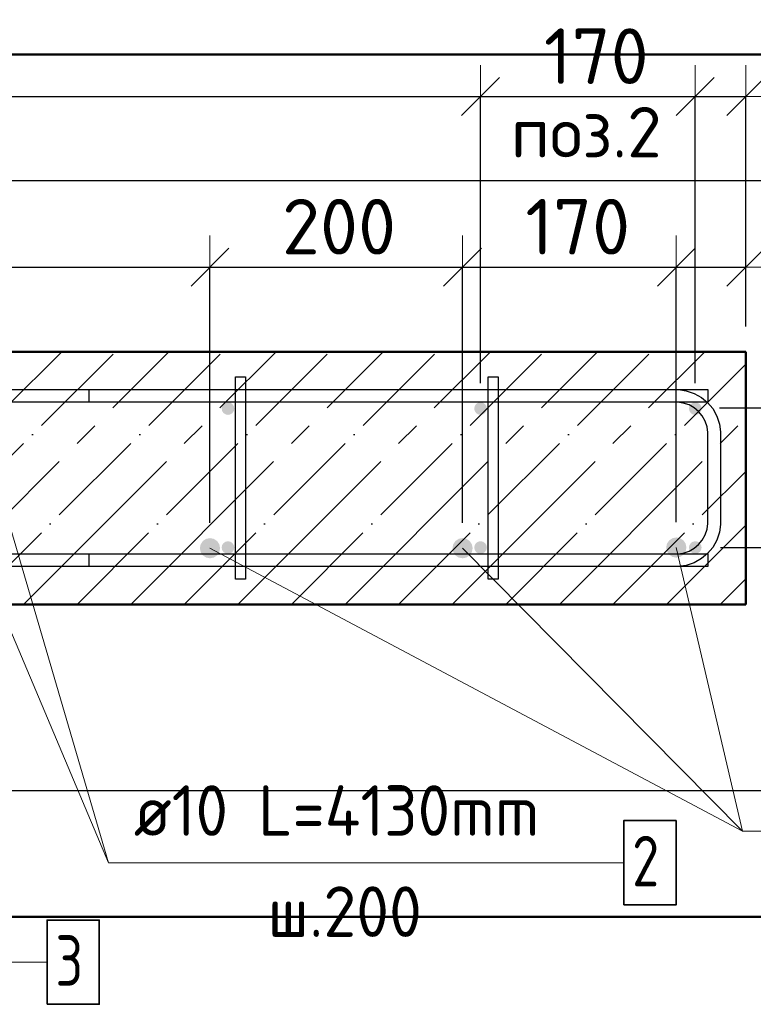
# Model space of a CAD drawing. Header units: millimetres. Extents: x -30645 to 44626, y 46540 to 77351.
# Tile 3 of 84: x -29289 to -28708, y 50019 to 50798. Entities that reach past the tile are written whole.
import ezdxf

# ---------------------------------------------------------------- set-up
doc = ezdxf.new("R2010")
doc.units = ezdxf.units.MM
doc.header["$PDMODE"] = 65
doc.linetypes.add('______11', pattern=[100, 80, -10, 0, -10])
doc.linetypes.add('______5', pattern=[220, 160, -20, 20, -20])
for name, color, linetype, lineweight in [('Standard', 7, 'Continuous', 25), ('Арм.стержн. Арматура края', 96, 'Continuous', 35), ('Арм.стержн. вертикальными 1', 22, 'Continuous', 35), ('Арм.стержн.горизонт. 1', 180, 'Continuous', 35), ('Размерная линия_ общее', 7, 'Continuous', 13)]:
    doc.layers.add(name, color=color, linetype=linetype, lineweight=lineweight)
doc.layers.add('Арм.стержн. вертикальными 2', color=7, linetype='Continuous', lineweight=35, true_color=0x006e00)
doc.layers.add('Арм.стержн.Стяжки', color=7, linetype='Continuous', lineweight=35, true_color=0x501e0f)
doc.styles.add('ISOCPEUR', font='ISOCPEUR')
doc.dimstyles.new('DIMSTYLE_3', dxfattribs={"dimtxt": 44, "dimasz": 50, "dimexe": 0, "dimexo": 0, "dimgap": 22, "dimtad": 2, "dimdec": 0, "dimrnd": 5, "dimzin": 12, "dimdsep": 46, "dimtxsty": 'ISOCPEUR', "dimblk1": 'ALL_ML_STRICH', "dimblk2": 'ALL_ML_STRICH', "dimsah": 1, "dimcen": 0, "dimclrd": 7, "dimclre": 256, "dimclrt": 7, "dimadec": 0, "dimazin": 0, "dimtfac": 1, "dimtdec": 0, "dimtix": 1, "dimtmove": 2, "dimatfit": 3, "dimfxl": 0, "dimtzin": 0, "dimlwd": 0, "dimlwe": -3, "dimarcsym": 0})
doc.dimstyles.new('DIMSTYLE_8', dxfattribs={"dimtxt": 44, "dimasz": 50, "dimexe": 0, "dimexo": 0, "dimgap": 22, "dimtad": 2, "dimdec": 0, "dimrnd": 5, "dimzin": 12, "dimdsep": 46, "dimtxsty": 'ISOCPEUR', "dimblk1": 'ALL_ML_STRICH', "dimblk2": 'ALL_ML_STRICH', "dimsah": 1, "dimcen": 0, "dimclrd": 7, "dimclre": 256, "dimclrt": 7, "dimadec": 0, "dimazin": 0, "dimtfac": 1, "dimtdec": 0, "dimtix": 1, "dimtmove": 2, "dimatfit": 3, "dimfxl": 0, "dimtvp": 1.2, "dimtzin": 0, "dimlwd": 0, "dimlwe": -3, "dimarcsym": 0})

# ---------------------------------------------------------------- blocks, each defined once
blk = doc.blocks.new('ALL_ML_STRICH')
at = {"color": 0, "linetype": 'ByBlock', "lineweight": -2}
for p, q in [((0, -0.5), (0, 0.5)), ((-0.3, -0.3), (0.3, 0.3)), ((-1, 0), (0.5, 0))]:
    blk.add_line(p, q, dxfattribs=at)
blk = doc.blocks.new('*D235')
at = {"layer": 'DEFPOINTS', "color": 7, "linetype": 'Continuous', "lineweight": 13, "transparency": 33554687}
for p in [(-30124.33, 50737.3), (-30124.33, 50490.36), (-28924.33, 50490.36)]:
    blk.add_point(p, dxfattribs=at)
at = {"layer": 'Размерная линия_ общее', "color": 253, "linetype": 'Continuous', "lineweight": -2, "true_color": 0xa0a0a0, "transparency": 33554687}
for p, q in [((-30124.33, 50510.36), (-30124.33, 50737.3)), ((-28924.33, 50510.36), (-28924.33, 50737.3))]:
    blk.add_line(p, q, dxfattribs=at)
at = {"layer": 'Размерная линия_ общее', "color": 7, "linetype": 'Continuous', "lineweight": -2, "transparency": 33554687}
blk.add_line((-30124.33, 50737.3), (-28924.33, 50737.3), dxfattribs=at)
at = {"layer": 'Размерная линия_ общее', "color": 7, "linetype": 'Continuous', "lineweight": 13, "transparency": 33554687, "xscale": 50, "yscale": 50, "zscale": 50, "rotation": 180}
blk.add_blockref('ALL_ML_STRICH', (-30124.33, 50737.3), dxfattribs=at)
at = {"layer": 'Размерная линия_ общее', "color": 7, "linetype": 'Continuous', "lineweight": 13, "transparency": 33554687, "xscale": 50, "yscale": 50, "zscale": 50}
blk.add_blockref('ALL_ML_STRICH', (-28924.33, 50737.3), dxfattribs=at)
at = {"layer": 'Размерная линия_ общее', "color": 7, "linetype": 'Continuous', "lineweight": 13, "transparency": 33554687, "insert": (-29658.33, 50791.3), "char_height": 44, "width": 2.2, "attachment_point": 1, "line_spacing_factor": 0.60241, "style": 'ISOCPEUR'}
blk.add_mtext('\\W0.91;6х200=1200', dxfattribs=at)
blk = doc.blocks.new('*D236')
at = {"layer": 'DEFPOINTS', "color": 7, "linetype": 'Continuous', "lineweight": 13, "transparency": 33554687}
for p in [(-28924.33, 50737.3), (-28924.33, 50490.36), (-28754.33, 50490.36)]:
    blk.add_point(p, dxfattribs=at)
at = {"layer": 'Размерная линия_ общее', "color": 253, "linetype": 'Continuous', "lineweight": -2, "true_color": 0xa0a0a0, "transparency": 33554687}
for p, q in [((-28924.33, 50510.36), (-28924.33, 50737.3)), ((-28754.33, 50510.36), (-28754.33, 50737.3))]:
    blk.add_line(p, q, dxfattribs=at)
at = {"layer": 'Размерная линия_ общее', "color": 7, "linetype": 'Continuous', "lineweight": -2, "transparency": 33554687}
blk.add_line((-28924.33, 50737.3), (-28754.33, 50737.3), dxfattribs=at)
at = {"layer": 'Размерная линия_ общее', "color": 7, "linetype": 'Continuous', "lineweight": 13, "transparency": 33554687, "xscale": 50, "yscale": 50, "zscale": 50, "rotation": 180}
blk.add_blockref('ALL_ML_STRICH', (-28924.33, 50737.3), dxfattribs=at)
at = {"layer": 'Размерная линия_ общее', "color": 7, "linetype": 'Continuous', "lineweight": 13, "transparency": 33554687, "xscale": 50, "yscale": 50, "zscale": 50}
blk.add_blockref('ALL_ML_STRICH', (-28754.33, 50737.3), dxfattribs=at)
at = {"layer": 'Размерная линия_ общее', "color": 7, "linetype": 'Continuous', "lineweight": 13, "transparency": 33554687, "insert": (-28832.73, 50769.3), "char_height": 44, "width": 132, "attachment_point": 5, "style": 'ISOCPEUR'}
blk.add_mtext('\\A1;{170}', dxfattribs=at)
blk = doc.blocks.new('*D237')
at = {"layer": 'DEFPOINTS', "color": 7, "linetype": 'Continuous', "lineweight": 13, "transparency": 33554687}
for p in [(-28754.33, 50737.3), (-28714.33, 50535.36), (-28754.33, 50490.36)]:
    blk.add_point(p, dxfattribs=at)
at = {"layer": 'Размерная линия_ общее', "color": 253, "linetype": 'Continuous', "lineweight": -2, "true_color": 0xa0a0a0, "transparency": 33554687}
for p, q in [((-28754.33, 50510.36), (-28754.33, 50737.3)), ((-28714.33, 50555.36), (-28714.33, 50737.3))]:
    blk.add_line(p, q, dxfattribs=at)
at = {"layer": 'Размерная линия_ общее', "color": 7, "linetype": 'Continuous', "lineweight": -2, "transparency": 33554687}
blk.add_line((-28754.33, 50737.3), (-28714.33, 50737.3), dxfattribs=at)
at = {"layer": 'Размерная линия_ общее', "color": 7, "linetype": 'Continuous', "lineweight": 13, "transparency": 33554687, "xscale": 50, "yscale": 50, "zscale": 50, "rotation": 180}
blk.add_blockref('ALL_ML_STRICH', (-28754.33, 50737.3), dxfattribs=at)
at = {"layer": 'Размерная линия_ общее', "color": 7, "linetype": 'Continuous', "lineweight": 13, "transparency": 33554687, "xscale": 50, "yscale": 50, "zscale": 50}
blk.add_blockref('ALL_ML_STRICH', (-28714.33, 50737.3), dxfattribs=at)
at = {"layer": 'Размерная линия_ общее', "color": 7, "linetype": 'Continuous', "lineweight": 13, "transparency": 33554687, "insert": (-28658.98, 50769.29), "char_height": 44, "width": 88, "attachment_point": 5, "style": 'ISOCPEUR'}
blk.add_mtext('\\A1;{40}', dxfattribs=at)
blk = doc.blocks.new('*D249')
at = {"layer": 'DEFPOINTS', "color": 7, "linetype": 'Continuous', "lineweight": 13, "transparency": 33554687}
for p in [(-28754.33, 50380.36), (-28714.33, 50335.36), (-28592.55, 50335.36)]:
    blk.add_point(p, dxfattribs=at)
at = {"layer": 'Размерная линия_ общее', "color": 253, "linetype": 'Continuous', "lineweight": -2, "true_color": 0xa0a0a0, "transparency": 33554687}
for p, q in [((-28734.33, 50380.36), (-28592.55, 50380.36)), ((-28694.33, 50335.36), (-28592.55, 50335.36))]:
    blk.add_line(p, q, dxfattribs=at)
at = {"layer": 'Размерная линия_ общее', "color": 7, "linetype": 'Continuous', "lineweight": -2, "transparency": 33554687}
blk.add_line((-28592.55, 50335.36), (-28592.55, 50380.36), dxfattribs=at)
at = {"layer": 'Размерная линия_ общее', "color": 7, "linetype": 'Continuous', "lineweight": 13, "transparency": 33554687, "xscale": 50, "yscale": 50, "zscale": 50}
for p, rotation in [((-28592.55, 50380.36), 90), ((-28592.55, 50335.36), 270)]:
    blk.add_blockref('ALL_ML_STRICH', p, dxfattribs=dict(at, rotation=rotation))
at = {"layer": 'Размерная линия_ общее', "color": 7, "linetype": 'Continuous', "lineweight": 13, "transparency": 33554687, "insert": (-28624.86, 50288.67), "char_height": 44, "width": 88, "attachment_point": 5, "rotation": 90, "style": 'ISOCPEUR'}
blk.add_mtext('\\A1;{45}', dxfattribs=at)
blk = doc.blocks.new('*D250')
at = {"layer": 'DEFPOINTS', "color": 7, "linetype": 'Continuous', "lineweight": 13, "transparency": 33554687}
for p in [(-28755.08, 50490.87), (-28754.33, 50380.36), (-28592.55, 50380.36)]:
    blk.add_point(p, dxfattribs=at)
at = {"layer": 'Размерная линия_ общее', "color": 253, "linetype": 'Continuous', "lineweight": -2, "true_color": 0xa0a0a0, "transparency": 33554687}
for p, q in [((-28735.08, 50490.87), (-28592.55, 50490.87)), ((-28734.33, 50380.36), (-28592.55, 50380.36))]:
    blk.add_line(p, q, dxfattribs=at)
at = {"layer": 'Размерная линия_ общее', "color": 7, "linetype": 'Continuous', "lineweight": -2, "transparency": 33554687}
blk.add_line((-28592.55, 50380.36), (-28592.55, 50490.87), dxfattribs=at)
at = {"layer": 'Размерная линия_ общее', "color": 7, "linetype": 'Continuous', "lineweight": 13, "transparency": 33554687, "xscale": 50, "yscale": 50, "zscale": 50}
for p, rotation in [((-28592.55, 50490.87), 90), ((-28592.55, 50380.36), 270)]:
    blk.add_blockref('ALL_ML_STRICH', p, dxfattribs=dict(at, rotation=rotation))
at = {"layer": 'Размерная линия_ общее', "color": 7, "linetype": 'Continuous', "lineweight": 13, "transparency": 33554687, "insert": (-28624.55, 50446.61), "char_height": 44, "width": 132, "attachment_point": 5, "rotation": 90, "style": 'ISOCPEUR'}
blk.add_mtext('\\A1;{110}', dxfattribs=at)
blk = doc.blocks.new('*D251')
at = {"layer": 'DEFPOINTS', "color": 7, "linetype": 'Continuous', "lineweight": 13, "transparency": 33554687}
for p in [(-28714.33, 50535.36), (-28755.08, 50490.87), (-28592.55, 50490.87)]:
    blk.add_point(p, dxfattribs=at)
at = {"layer": 'Размерная линия_ общее', "color": 253, "linetype": 'Continuous', "lineweight": -2, "true_color": 0xa0a0a0, "transparency": 33554687}
for p, q in [((-28694.33, 50535.36), (-28592.55, 50535.36)), ((-28735.08, 50490.87), (-28592.55, 50490.87))]:
    blk.add_line(p, q, dxfattribs=at)
at = {"layer": 'Размерная линия_ общее', "color": 7, "linetype": 'Continuous', "lineweight": -2, "transparency": 33554687}
blk.add_line((-28592.55, 50490.87), (-28592.55, 50535.36), dxfattribs=at)
at = {"layer": 'Размерная линия_ общее', "color": 7, "linetype": 'Continuous', "lineweight": 13, "transparency": 33554687, "xscale": 50, "yscale": 50, "zscale": 50}
for p, rotation in [((-28592.55, 50535.36), 90), ((-28592.55, 50490.87), 270)]:
    blk.add_blockref('ALL_ML_STRICH', p, dxfattribs=dict(at, rotation=rotation))
at = {"layer": 'Размерная линия_ общее', "color": 7, "linetype": 'Continuous', "lineweight": 13, "transparency": 33554687, "insert": (-28624.3, 50576.58), "char_height": 44, "width": 88, "attachment_point": 5, "rotation": 90, "style": 'ISOCPEUR'}
blk.add_mtext('\\A1;{45}', dxfattribs=at)
blk = doc.blocks.new('*D261')
at = {"layer": 'DEFPOINTS', "color": 7, "linetype": 'Continuous', "lineweight": 13, "transparency": 33554687}
for p in [(-29740.08, 50602.32), (-29740.08, 50379.84), (-29138.59, 50379.84)]:
    blk.add_point(p, dxfattribs=at)
at = {"layer": 'Размерная линия_ общее', "color": 253, "linetype": 'Continuous', "lineweight": -2, "true_color": 0xa0a0a0, "transparency": 33554687}
for p, q in [((-29740.08, 50399.84), (-29740.08, 50602.32)), ((-29138.59, 50399.84), (-29138.59, 50602.32))]:
    blk.add_line(p, q, dxfattribs=at)
at = {"layer": 'Размерная линия_ общее', "color": 7, "linetype": 'Continuous', "lineweight": -2, "transparency": 33554687}
blk.add_line((-29740.08, 50602.32), (-29138.59, 50602.32), dxfattribs=at)
at = {"layer": 'Размерная линия_ общее', "color": 7, "linetype": 'Continuous', "lineweight": 13, "transparency": 33554687, "xscale": 50, "yscale": 50, "zscale": 50, "rotation": 180}
blk.add_blockref('ALL_ML_STRICH', (-29740.08, 50602.32), dxfattribs=at)
at = {"layer": 'Размерная линия_ общее', "color": 7, "linetype": 'Continuous', "lineweight": 13, "transparency": 33554687, "xscale": 50, "yscale": 50, "zscale": 50}
blk.add_blockref('ALL_ML_STRICH', (-29138.59, 50602.32), dxfattribs=at)
at = {"layer": 'Размерная линия_ общее', "color": 7, "linetype": 'Continuous', "lineweight": 13, "transparency": 33554687, "insert": (-29437.13, 50634.32), "char_height": 44, "width": 132, "attachment_point": 5, "style": 'ISOCPEUR'}
blk.add_mtext('\\A1;{600}', dxfattribs=at)
blk = doc.blocks.new('*D262')
at = {"layer": 'DEFPOINTS', "color": 7, "linetype": 'Continuous', "lineweight": 13, "transparency": 33554687}
for p in [(-29138.59, 50602.32), (-29138.59, 50379.84), (-28938.59, 50379.84)]:
    blk.add_point(p, dxfattribs=at)
at = {"layer": 'Размерная линия_ общее', "color": 253, "linetype": 'Continuous', "lineweight": -2, "true_color": 0xa0a0a0, "transparency": 33554687}
for p, q in [((-29138.59, 50399.84), (-29138.59, 50602.32)), ((-28938.59, 50399.84), (-28938.59, 50602.32))]:
    blk.add_line(p, q, dxfattribs=at)
at = {"layer": 'Размерная линия_ общее', "color": 7, "linetype": 'Continuous', "lineweight": -2, "transparency": 33554687}
blk.add_line((-29138.59, 50602.32), (-28938.59, 50602.32), dxfattribs=at)
at = {"layer": 'Размерная линия_ общее', "color": 7, "linetype": 'Continuous', "lineweight": 13, "transparency": 33554687, "xscale": 50, "yscale": 50, "zscale": 50, "rotation": 180}
blk.add_blockref('ALL_ML_STRICH', (-29138.59, 50602.32), dxfattribs=at)
at = {"layer": 'Размерная линия_ общее', "color": 7, "linetype": 'Continuous', "lineweight": 13, "transparency": 33554687, "xscale": 50, "yscale": 50, "zscale": 50}
blk.add_blockref('ALL_ML_STRICH', (-28938.59, 50602.32), dxfattribs=at)
at = {"layer": 'Размерная линия_ общее', "color": 7, "linetype": 'Continuous', "lineweight": 13, "transparency": 33554687, "insert": (-29036.39, 50634.32), "char_height": 44, "width": 132, "attachment_point": 5, "style": 'ISOCPEUR'}
blk.add_mtext('\\A1;{200}', dxfattribs=at)
blk = doc.blocks.new('*D263')
at = {"layer": 'DEFPOINTS', "color": 7, "linetype": 'Continuous', "lineweight": 13, "transparency": 33554687}
for p in [(-28938.59, 50602.32), (-28938.59, 50379.84), (-28769.33, 50380.36)]:
    blk.add_point(p, dxfattribs=at)
at = {"layer": 'Размерная линия_ общее', "color": 253, "linetype": 'Continuous', "lineweight": -2, "true_color": 0xa0a0a0, "transparency": 33554687}
for p, q in [((-28938.59, 50399.84), (-28938.59, 50602.32)), ((-28769.33, 50400.36), (-28769.33, 50602.32))]:
    blk.add_line(p, q, dxfattribs=at)
at = {"layer": 'Размерная линия_ общее', "color": 7, "linetype": 'Continuous', "lineweight": -2, "transparency": 33554687}
blk.add_line((-28938.59, 50602.32), (-28769.33, 50602.32), dxfattribs=at)
at = {"layer": 'Размерная линия_ общее', "color": 7, "linetype": 'Continuous', "lineweight": 13, "transparency": 33554687, "xscale": 50, "yscale": 50, "zscale": 50, "rotation": 180}
blk.add_blockref('ALL_ML_STRICH', (-28938.59, 50602.32), dxfattribs=at)
at = {"layer": 'Размерная линия_ общее', "color": 7, "linetype": 'Continuous', "lineweight": 13, "transparency": 33554687, "xscale": 50, "yscale": 50, "zscale": 50}
blk.add_blockref('ALL_ML_STRICH', (-28769.33, 50602.32), dxfattribs=at)
at = {"layer": 'Размерная линия_ общее', "color": 7, "linetype": 'Continuous', "lineweight": 13, "transparency": 33554687, "insert": (-28847.36, 50634.32), "char_height": 44, "width": 132, "attachment_point": 5, "style": 'ISOCPEUR'}
blk.add_mtext('\\A1;{170}', dxfattribs=at)
blk = doc.blocks.new('*D264')
at = {"layer": 'DEFPOINTS', "color": 7, "linetype": 'Continuous', "lineweight": 13, "transparency": 33554687}
for p in [(-28769.33, 50602.32), (-28714.33, 50535.36), (-28769.33, 50380.36)]:
    blk.add_point(p, dxfattribs=at)
at = {"layer": 'Размерная линия_ общее', "color": 253, "linetype": 'Continuous', "lineweight": -2, "true_color": 0xa0a0a0, "transparency": 33554687}
for p, q in [((-28769.33, 50400.36), (-28769.33, 50602.32)), ((-28714.33, 50555.36), (-28714.33, 50602.32))]:
    blk.add_line(p, q, dxfattribs=at)
at = {"layer": 'Размерная линия_ общее', "color": 7, "linetype": 'Continuous', "lineweight": -2, "transparency": 33554687}
blk.add_line((-28769.33, 50602.32), (-28714.33, 50602.32), dxfattribs=at)
at = {"layer": 'Размерная линия_ общее', "color": 7, "linetype": 'Continuous', "lineweight": 13, "transparency": 33554687, "xscale": 50, "yscale": 50, "zscale": 50, "rotation": 180}
blk.add_blockref('ALL_ML_STRICH', (-28769.33, 50602.32), dxfattribs=at)
at = {"layer": 'Размерная линия_ общее', "color": 7, "linetype": 'Continuous', "lineweight": 13, "transparency": 33554687, "xscale": 50, "yscale": 50, "zscale": 50}
blk.add_blockref('ALL_ML_STRICH', (-28714.33, 50602.32), dxfattribs=at)
at = {"layer": 'Размерная линия_ общее', "color": 7, "linetype": 'Continuous', "lineweight": 13, "transparency": 33554687, "insert": (-28662.61, 50634.23), "char_height": 44, "width": 88, "attachment_point": 5, "style": 'ISOCPEUR'}
blk.add_mtext('\\A1;{55}', dxfattribs=at)

msp = doc.modelspace()

# ---------------------------------------------------------------- hatches: boundary and pattern name
at = {"layer": 'Арм.стержн. вертикальными 1', "linetype": 'Continuous', "lineweight": 50, "transparency": 33554687}
for points in [[(-29119.33, 50490.36), (-29119.71, 50492.27), (-29120.8, 50493.89), (-29122.42, 50494.98), (-29124.33, 50495.36), (-29126.25, 50494.98), (-29127.87, 50493.89), (-29128.95, 50492.27), (-29129.33, 50490.36), (-29128.95, 50488.44), (-29127.87, 50486.82), (-29126.25, 50485.74), (-29124.33, 50485.36), (-29122.42, 50485.74), (-29120.8, 50486.82), (-29119.71, 50488.44)], [(-28919.33, 50490.36), (-28919.71, 50492.27), (-28920.8, 50493.89), (-28922.42, 50494.98), (-28924.33, 50495.36), (-28926.25, 50494.98), (-28927.87, 50493.89), (-28928.95, 50492.27), (-28929.33, 50490.36), (-28928.95, 50488.44), (-28927.87, 50486.82), (-28926.25, 50485.74), (-28924.33, 50485.36), (-28922.42, 50485.74), (-28920.8, 50486.82), (-28919.71, 50488.44)], [(-28749.33, 50490.36), (-28749.71, 50492.27), (-28750.8, 50493.89), (-28752.42, 50494.98), (-28754.33, 50495.36), (-28756.25, 50494.98), (-28757.87, 50493.89), (-28758.95, 50492.27), (-28759.33, 50490.36), (-28758.95, 50488.44), (-28757.87, 50486.82), (-28756.25, 50485.74), (-28754.33, 50485.36), (-28752.42, 50485.74), (-28750.8, 50486.82), (-28749.71, 50488.44)], [(-29119.33, 50380.36), (-29119.71, 50382.27), (-29120.8, 50383.89), (-29122.42, 50384.98), (-29124.33, 50385.36), (-29126.25, 50384.98), (-29127.87, 50383.89), (-29128.95, 50382.27), (-29129.33, 50380.36), (-29128.95, 50378.44), (-29127.87, 50376.82), (-29126.25, 50375.74), (-29124.33, 50375.36), (-29122.42, 50375.74), (-29120.8, 50376.82), (-29119.71, 50378.44)], [(-28919.33, 50380.36), (-28919.71, 50382.27), (-28920.8, 50383.89), (-28922.42, 50384.98), (-28924.33, 50385.36), (-28926.25, 50384.98), (-28927.87, 50383.89), (-28928.95, 50382.27), (-28929.33, 50380.36), (-28928.95, 50378.44), (-28927.87, 50376.82), (-28926.25, 50375.74), (-28924.33, 50375.36), (-28922.42, 50375.74), (-28920.8, 50376.82), (-28919.71, 50378.44)], [(-28749.33, 50380.36), (-28749.71, 50382.27), (-28750.8, 50383.89), (-28752.42, 50384.98), (-28754.33, 50385.36), (-28756.25, 50384.98), (-28757.87, 50383.89), (-28758.95, 50382.27), (-28759.33, 50380.36), (-28758.95, 50378.44), (-28757.87, 50376.82), (-28756.25, 50375.74), (-28754.33, 50375.36), (-28752.42, 50375.74), (-28750.8, 50376.82), (-28749.71, 50378.44)]]:
    msp.add_hatch(color=4, dxfattribs=at).paths.add_polyline_path(points)
at = {"layer": 'Арм.стержн. вертикальными 2', "linetype": 'Continuous', "lineweight": 50, "transparency": 33554687}
for points in [[(-29130.59, 50379.84), (-29131.2, 50382.9), (-29132.93, 50385.5), (-29135.52, 50387.23), (-29138.59, 50387.84), (-29141.65, 50387.23), (-29144.24, 50385.5), (-29145.98, 50382.9), (-29146.59, 50379.84), (-29145.98, 50376.78), (-29144.24, 50374.19), (-29141.65, 50372.45), (-29138.59, 50371.84), (-29135.52, 50372.45), (-29132.93, 50374.19), (-29131.2, 50376.78)], [(-28930.59, 50379.84), (-28931.2, 50382.9), (-28932.93, 50385.5), (-28935.52, 50387.23), (-28938.59, 50387.84), (-28941.65, 50387.23), (-28944.24, 50385.5), (-28945.98, 50382.9), (-28946.59, 50379.84), (-28945.98, 50376.78), (-28944.24, 50374.19), (-28941.65, 50372.45), (-28938.59, 50371.84), (-28935.52, 50372.45), (-28932.93, 50374.19), (-28931.2, 50376.78)], [(-28761.33, 50380.36), (-28761.94, 50383.42), (-28763.68, 50386.01), (-28766.27, 50387.75), (-28769.33, 50388.36), (-28772.4, 50387.75), (-28774.99, 50386.01), (-28776.73, 50383.42), (-28777.33, 50380.36), (-28776.73, 50377.29), (-28774.99, 50374.7), (-28772.4, 50372.97), (-28769.33, 50372.36), (-28766.27, 50372.97), (-28763.68, 50374.7), (-28761.94, 50377.29)]]:
    msp.add_hatch(color=7, dxfattribs=at).paths.add_polyline_path(points)

# ---------------------------------------------------------------- linework, layer by layer
at = {"color": 52, "linetype": 'Continuous', "lineweight": -3, "transparency": 33554687}
for p, q in [((-28548.09, 50670.68), (-30402.26, 50670.68)), ((-28548.09, 50670.68), (-30402.26, 50670.68)), ((-30402.26, 50188.09), (-28548.09, 50188.09)), ((-30402.26, 50188.09), (-28548.09, 50188.09))]:
    msp.add_line(p, q, dxfattribs=at)
at = {"layer": 'Standard', "color": 7, "linetype": 'Continuous', "lineweight": 50, "transparency": 33554687}
for p, q in [((-28714.33, 50535.36), (-30164.33, 50535.36)), ((-28714.33, 50335.36), (-28714.33, 50535.36)), ((-30164.33, 50335.36), (-28714.33, 50335.36))]:
    msp.add_line(p, q, dxfattribs=at)
at = {"layer": 'Standard', "color": 253, "linetype": '______5', "lineweight": -3, "true_color": 0xababab, "transparency": 33554687}
for p, q in [((-29455.92, 50335.36), (-29255.92, 50535.36)), ((-29371.07, 50335.36), (-29171.07, 50535.36)), ((-29286.21, 50335.36), (-29086.21, 50535.36)), ((-29201.36, 50335.36), (-29001.36, 50535.36)), ((-29116.51, 50335.36), (-28916.51, 50535.36)), ((-29031.65, 50335.36), (-28831.65, 50535.36)), ((-28946.8, 50335.36), (-28746.8, 50535.36)), ((-28861.95, 50335.36), (-28714.33, 50482.97)), ((-28777.1, 50335.36), (-28714.33, 50398.12))]:
    msp.add_line(p, q, dxfattribs=at)
at = {"layer": 'Standard', "color": 253, "linetype": '______11', "lineweight": -3, "true_color": 0xababab, "transparency": 33554687}
for p, q in [((-29413.49, 50335.36), (-29213.49, 50535.36)), ((-29328.64, 50335.36), (-29128.64, 50535.36)), ((-29243.79, 50335.36), (-29043.79, 50535.36)), ((-29158.93, 50335.36), (-28958.93, 50535.36)), ((-29074.08, 50335.36), (-28874.08, 50535.36)), ((-28989.23, 50335.36), (-28789.23, 50535.36)), ((-28904.38, 50335.36), (-28714.33, 50525.4)), ((-28819.52, 50335.36), (-28714.33, 50440.54)), ((-28734.67, 50335.36), (-28714.33, 50355.69))]:
    msp.add_line(p, q, dxfattribs=at)
at = {"layer": 'Standard', "color": 7, "linetype": 'Continuous', "lineweight": 13, "transparency": 33554687}
msp.add_line((-29324.33, 50490.36), (-29218.92, 50130.84), dxfattribs=at)
at = {"layer": 'Standard', "color": 7, "linetype": 'Continuous', "lineweight": 50, "transparency": 33554687}
msp.add_lwpolyline([(-30502.26, 50088.09), (-28448.09, 50088.09), (-28448.09, 50770.68), (-30502.26, 50770.68), (-30502.26, 50088.09)], dxfattribs=at)
at = {"layer": 'Арм.стержн. Арматура края', "color": 4, "linetype": 'Continuous', "lineweight": 25, "transparency": 33554687}
msp.add_lwpolyline([(-29234.33, 50375.36), (-28768.37, 50375.36), (-28763.85, 50375.99), (-28759.28, 50377.49), (-28755.08, 50379.84), (-28751.67, 50382.69), (-28748.82, 50386.1), (-28746.47, 50390.3), (-28744.96, 50394.88), (-28744.33, 50399.4), (-28744.33, 50471.32), (-28744.96, 50475.84), (-28746.47, 50480.41), (-28748.82, 50484.61), (-28751.67, 50488.02), (-28755.08, 50490.87), (-28759.28, 50493.22), (-28763.85, 50494.73), (-28768.37, 50495.36), (-29234.33, 50495.36), (-29234.33, 50505.36), (-28767.68, 50505.36), (-28761.58, 50504.51), (-28755.23, 50502.41), (-28749.38, 50499.14), (-28744.57, 50495.12), (-28740.55, 50490.31), (-28737.28, 50484.46), (-28735.18, 50478.11), (-28734.33, 50472.01), (-28734.33, 50398.7), (-28735.18, 50392.6), (-28737.28, 50386.25), (-28740.55, 50380.41), (-28744.57, 50375.59), (-28749.38, 50371.57), (-28755.23, 50368.3), (-28761.58, 50366.21), (-28767.68, 50365.36), (-29234.33, 50365.36), (-29234.33, 50375.36)], dxfattribs=at)
msp.add_lwpolyline([(-29234.33, 50375.36), (-28768.37, 50375.36), (-28763.85, 50375.99), (-28759.28, 50377.49), (-28755.08, 50379.84), (-28751.67, 50382.69), (-28748.82, 50386.1), (-28746.47, 50390.3), (-28744.96, 50394.88), (-28744.33, 50399.4), (-28744.33, 50471.32), (-28744.96, 50475.84), (-28746.47, 50480.41), (-28748.82, 50484.61), (-28751.67, 50488.02), (-28755.08, 50490.87), (-28759.28, 50493.22), (-28763.85, 50494.73), (-28768.37, 50495.36), (-29234.33, 50495.36), (-29234.33, 50505.36), (-28767.68, 50505.36), (-28761.58, 50504.51), (-28755.23, 50502.41), (-28749.38, 50499.14), (-28744.57, 50495.12), (-28740.55, 50490.31), (-28737.28, 50484.46), (-28735.18, 50478.11), (-28734.33, 50472.01), (-28734.33, 50398.7), (-28735.18, 50392.6), (-28737.28, 50386.25), (-28740.55, 50380.41), (-28744.57, 50375.59), (-28749.38, 50371.57), (-28755.23, 50368.3), (-28761.58, 50366.21), (-28767.68, 50365.36), (-29234.33, 50365.36), (-29234.33, 50375.36)], dxfattribs=at)
msp.add_lwpolyline([(-29234.33, 50375.36), (-28768.37, 50375.36), (-28763.85, 50375.99), (-28759.28, 50377.49), (-28755.08, 50379.84), (-28751.67, 50382.69), (-28748.82, 50386.1), (-28746.47, 50390.3), (-28744.96, 50394.88), (-28744.33, 50399.4), (-28744.33, 50471.32), (-28744.96, 50475.84), (-28746.47, 50480.41), (-28748.82, 50484.61), (-28751.67, 50488.02), (-28755.08, 50490.87), (-28759.28, 50493.22), (-28763.85, 50494.73), (-28768.37, 50495.36), (-29234.33, 50495.36), (-29234.33, 50505.36), (-28767.68, 50505.36), (-28761.58, 50504.51), (-28755.23, 50502.41), (-28749.38, 50499.14), (-28744.57, 50495.12), (-28740.55, 50490.31), (-28737.28, 50484.46), (-28735.18, 50478.11), (-28734.33, 50472.01), (-28734.33, 50398.7), (-28735.18, 50392.6), (-28737.28, 50386.25), (-28740.55, 50380.41), (-28744.57, 50375.59), (-28749.38, 50371.57), (-28755.23, 50368.3), (-28761.58, 50366.21), (-28767.68, 50365.36), (-29234.33, 50365.36), (-29234.33, 50375.36)], dxfattribs=at)
at = {"layer": 'Арм.стержн. вертикальными 1', "color": 7, "linetype": 'Continuous', "lineweight": 13, "transparency": 33554687}
for q in [(-29324.33, 50380.36), (-28810.92, 50130.84)]:
    msp.add_line((-29218.92, 50130.84), q, dxfattribs=at)
at = {"layer": 'Арм.стержн. вертикальными 1', "color": 7, "linetype": 'Continuous', "lineweight": 35, "transparency": 33554687}
msp.add_lwpolyline([(-28810.92, 50097.5), (-28769.58, 50097.5), (-28769.58, 50164.17), (-28810.92, 50164.17), (-28810.92, 50097.5)], dxfattribs=at)
at = {"layer": 'Арм.стержн. вертикальными 2', "color": 7, "linetype": 'Continuous', "lineweight": 13, "transparency": 33554687}
for q in [(-29138.59, 50379.84), (-28938.59, 50379.84), (-28769.33, 50380.36), (-28300.84, 50155.87)]:
    msp.add_line((-28716.84, 50155.87), q, dxfattribs=at)
at = {"layer": 'Арм.стержн.горизонт. 1', "color": 52, "linetype": 'Continuous', "lineweight": 50, "transparency": 33554687}
for p, q in [((-28714.33, 50535.36), (-28714.33, 50535.36)), ((-28714.33, 50335.36), (-28714.33, 50335.36))]:
    msp.add_line(p, q, dxfattribs=at)
at = {"layer": 'Арм.стержн.горизонт. 1', "color": 4, "linetype": 'Continuous', "lineweight": 25, "transparency": 33554687}
for points in [[(-28744.33, 50495.36), (-30134.33, 50495.36), (-30134.33, 50505.36), (-28744.33, 50505.36), (-28744.33, 50495.36)], [(-28744.33, 50495.36), (-30134.33, 50495.36), (-30134.33, 50505.36), (-28744.33, 50505.36), (-28744.33, 50495.36)], [(-28744.33, 50495.36), (-30134.33, 50495.36), (-30134.33, 50505.36), (-28744.33, 50505.36), (-28744.33, 50495.36)], [(-28744.33, 50365.36), (-30134.33, 50365.36), (-30134.33, 50375.36), (-28744.33, 50375.36), (-28744.33, 50365.36)], [(-28744.33, 50365.36), (-30134.33, 50365.36), (-30134.33, 50375.36), (-28744.33, 50375.36), (-28744.33, 50365.36)], [(-28744.33, 50365.36), (-30134.33, 50365.36), (-30134.33, 50375.36), (-28744.33, 50375.36), (-28744.33, 50365.36)]]:
    msp.add_lwpolyline(points, dxfattribs=at)
at = {"layer": 'Арм.стержн.Стяжки', "color": 7, "linetype": 'Continuous', "lineweight": 13, "transparency": 33554687}
msp.add_line((-29631.62, 50052.14), (-29267.62, 50052.14), dxfattribs=at)
at = {"layer": 'Арм.стержн.Стяжки', "color": 40, "linetype": 'Continuous', "lineweight": 25, "transparency": 33554687}
for points in [[(-29118.33, 50355.36), (-29118.33, 50515.36), (-29110.33, 50515.36), (-29110.33, 50355.36), (-29118.33, 50355.36)], [(-29118.33, 50355.36), (-29118.33, 50515.36), (-29110.33, 50515.36), (-29110.33, 50355.36), (-29118.33, 50355.36)], [(-28918.33, 50355.36), (-28918.33, 50515.36), (-28910.33, 50515.36), (-28910.33, 50355.36), (-28918.33, 50355.36)]]:
    msp.add_lwpolyline(points, dxfattribs=at)
at = {"layer": 'Арм.стержн.Стяжки', "color": 7, "linetype": 'Continuous', "lineweight": 35, "transparency": 33554687}
msp.add_lwpolyline([(-29267.62, 50018.81), (-29226.29, 50018.81), (-29226.29, 50085.47), (-29267.62, 50085.47), (-29267.62, 50018.81)], dxfattribs=at)

# ---------------------------------------------------------------- texts
at = {"layer": 'Standard', "color": 7, "linetype": 'Continuous', "lineweight": 13, "transparency": 33554687, "insert": (-28900.38, 50689.12), "char_height": 40, "width": 140.7692, "attachment_point": 7, "style": 'ISOCPEUR'}
msp.add_mtext('\\A1;{\\fISOCPEUR|i0|b0;\\H40.000000;\\W1.000000;\\C7;поз.2}\\P', dxfattribs=at)
at = {"layer": 'Арм.стержн. вертикальными 1', "color": 7, "linetype": 'Continuous', "lineweight": 25, "transparency": 33554687, "char_height": 40, "attachment_point": 7, "style": 'ISOCPEUR'}
for s, insert, width in [('\\W0.94;ø10 L=4130mm ', (-29198.92, 50152.17), 386.6351), ('\\W0.78;2', (-28804.25, 50112.17), 43.521), ('\\W0.95;ш.200 ', (-29092.92, 50072.17), 174.9328)]:
    msp.add_mtext(s, dxfattribs=dict(at, insert=insert, width=width))
at = {"layer": 'Арм.стержн.Стяжки', "color": 7, "linetype": 'Continuous', "lineweight": 25, "transparency": 33554687, "insert": (-29260.96, 50033.47), "char_height": 40, "width": 43.521, "attachment_point": 7, "style": 'ISOCPEUR'}
msp.add_mtext('\\W0.78;3', dxfattribs=at)

# ---------------------------------------------------------------- dimensions: what is measured, and where the dimension line sits
at = {"layer": 'Размерная линия_ общее', "color": 7, "linetype": 'Continuous', "lineweight": 13, "transparency": 33554687}
dim = msp.add_linear_dim(base=(-28924.33, 50737.3), p1=(-30124.33, 50510.36), p2=(-28924.33, 50510.36), text='\\W0.91;6х200=1200', dimstyle='DIMSTYLE_3', override={"dimpost": '<>', "dimclrd": 7, "dimclre": 253, "dimclrt": 7, "dimlwd": 0, "dimlwe": 65533}, dxfattribs=at)
dim.commit()
dim.dimension.update_dxf_attribs({"geometry": '*D235', "text_midpoint": (-29524.33, 50759.3), "dimtype": 160})
for base, p1, p2, dimstyle, picture, middle in [((-28754.33, 50737.3), (-28924.33, 50510.36), (-28754.33, 50510.36), 'DIMSTYLE_3', '*D236', (-28832.73, 50769.3)), ((-28714.33, 50737.3), (-28754.33, 50510.36), (-28714.33, 50555.36), 'DIMSTYLE_8', '*D237', (-28658.98, 50769.29)), ((-29138.59, 50602.32), (-29740.08, 50399.84), (-29138.59, 50399.84), 'DIMSTYLE_3', '*D261', (-29437.13, 50634.32)), ((-28938.59, 50602.32), (-29138.59, 50399.84), (-28938.59, 50399.84), 'DIMSTYLE_3', '*D262', (-29036.39, 50634.32)), ((-28769.33, 50602.32), (-28938.59, 50399.84), (-28769.33, 50400.36), 'DIMSTYLE_3', '*D263', (-28847.36, 50634.32)), ((-28714.33, 50602.32), (-28769.33, 50400.36), (-28714.33, 50555.36), 'DIMSTYLE_8', '*D264', (-28662.61, 50634.23))]:
    dim = msp.add_linear_dim(base=base, p1=p1, p2=p2, dimstyle=dimstyle, override={"dimpost": '<>', "dimclrd": 7, "dimclre": 253, "dimclrt": 7, "dimlwd": 0, "dimlwe": 65533}, dxfattribs=at)
    dim.commit()
    dim.dimension.update_dxf_attribs({"geometry": picture, "text_midpoint": middle, "dimtype": 160})
for base, p1, p2, picture, middle in [((-28592.55, 50535.36), (-28735.08, 50490.87), (-28694.33, 50535.36), '*D251', (-28624.3, 50576.58)), ((-28592.55, 50490.87), (-28734.33, 50380.36), (-28735.08, 50490.87), '*D250', (-28624.55, 50446.61)), ((-28592.55, 50380.36), (-28694.33, 50335.36), (-28734.33, 50380.36), '*D249', (-28624.86, 50288.67))]:
    dim = msp.add_linear_dim(base=base, p1=p1, p2=p2, angle=90, dimstyle='DIMSTYLE_8', override={"dimpost": '<>', "dimclrd": 7, "dimclre": 253, "dimclrt": 7, "dimlwd": 0, "dimlwe": 65533}, dxfattribs=at)
    dim.commit()
    dim.dimension.update_dxf_attribs({"geometry": picture, "text_midpoint": middle, "dimtype": 160})

doc.saveas('drawing.dxf')
